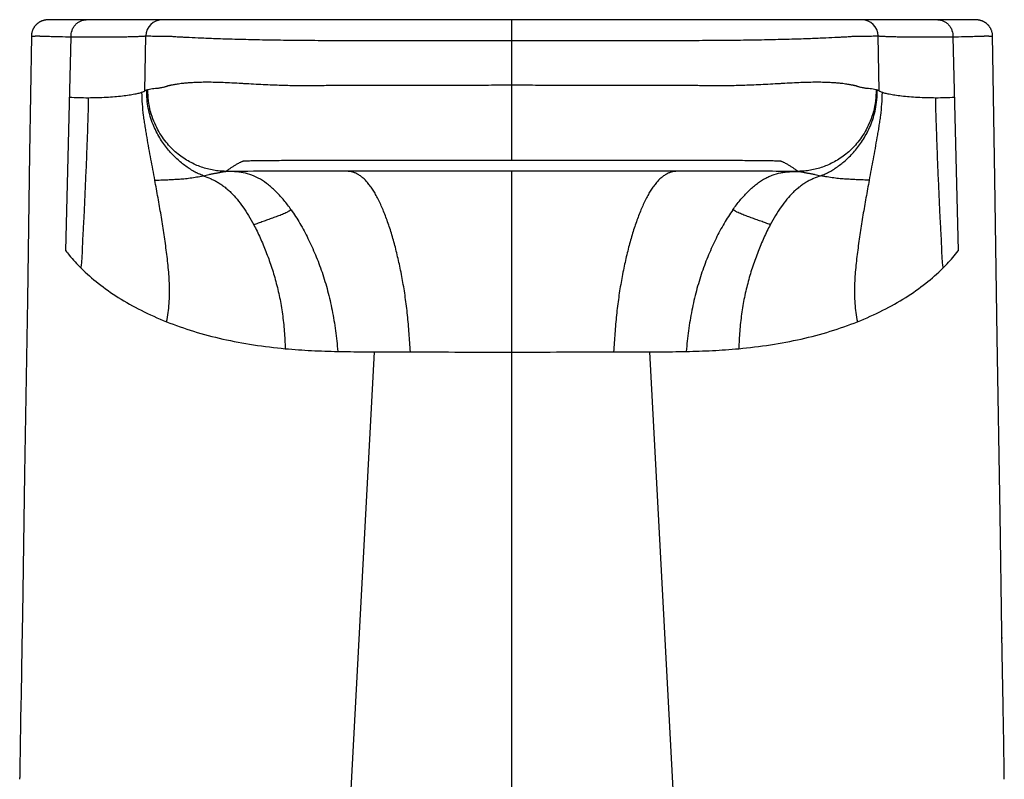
# Model space of a CAD drawing. Header units: millimetres. Extents: x 57 to 304, y -64 to 283.
# Tile 7 of 9: x 61 to 104, y 250 to 283. Entities that reach past the tile are written whole.
import ezdxf

# ---------------------------------------------------------------- set-up
doc = ezdxf.new("R2010")
doc.units = ezdxf.units.MM
doc.header["$LTSCALE"] = 23.1
doc.layers.get('0').update_dxf_attribs({"linetype": 'CONTINUOUS'})

msp = doc.modelspace()

# ---------------------------------------------------------------- linework, layer by layer
at = {"color": 7, "linetype": 'CONTINUOUS'}
for p, q in [((62.394, 282.648), (62.388, 282.648)), ((62.399, 282.648), (62.394, 282.648)), ((62.407, 282.648), (62.399, 282.648)), ((62.417, 282.649), (62.407, 282.648)), ((62.408, 282.648), (62.407, 282.648)), ((62.422, 282.649), (62.417, 282.649)), ((62.956, 282.65), (62.422, 282.649)), ((67.361, 282.651), (62.838, 282.65)), ((69.969, 282.656), (67.358, 282.651)), ((81.111, 282.657), (68.431, 282.656)), ((96.417, 282.656), (74.616, 282.656)), ((96.583, 282.656), (96.417, 282.656)), ((97.4, 282.652), (96.583, 282.656)), ((97.441, 282.652), (97.4, 282.652)), ((97.484, 282.652), (97.441, 282.652)), ((97.53, 282.651), (97.484, 282.652)), ((97.591, 282.651), (97.53, 282.651)), ((102.066, 282.65), (97.566, 282.651)), ((100.812, 282.65), (100.812, 282.65)), ((102.185, 282.65), (102.066, 282.65)), ((102.465, 282.649), (102.185, 282.65)), ((102.485, 282.648), (102.474, 282.649)), ((102.488, 282.648), (102.482, 282.648)), ((102.492, 282.648), (102.488, 282.648)), ((102.496, 282.648), (102.492, 282.648)), ((102.5, 282.648), (102.496, 282.648)), ((61.719, 281.951), (61.643, 276.881)), ((103.185, 281.158), (103.173, 281.951)), ((103.266, 275.792), (103.185, 281.158)), ((61.643, 276.881), (61.546, 270.571)), ((103.372, 268.955), (103.266, 275.792)), ((61.546, 270.571), (61.427, 263.058)), ((103.494, 261.302), (103.372, 268.955)), ((61.427, 263.058), (61.329, 256.978)), ((103.576, 256.208), (103.494, 261.302)), ((61.329, 256.978), (61.307, 255.609)), ((103.591, 255.313), (103.576, 256.208)), ((103.58, 255.952), (103.578, 256.06)), ((61.307, 255.609), (61.271, 253.51)), ((103.63, 253.073), (103.591, 255.313)), ((61.271, 253.51), (61.263, 253.073))]:
    msp.add_line(p, q, dxfattribs=at)
at = {"color": 9, "linetype": 'CONTINUOUS'}
for p, q in [((82.446, 276.601), (82.446, 282.657)), ((63.199, 272.687), (63.432, 281.919)), ((66.613, 279.582), (66.659, 281.956)), ((98.28, 279.582), (98.234, 281.956)), ((101.461, 281.919), (101.694, 272.687)), ((82.446, 246.213), (82.446, 276.125)), ((75.341, 246.218), (76.519, 268.326)), ((88.374, 268.324), (89.551, 246.218))]:
    msp.add_line(p, q, dxfattribs=at)
at = {"color": 7, "linetype": 'CONTINUOUS'}
for points in [[(62.388, 282.648), (62.385, 282.647), (62.381, 282.647), (62.377, 282.647), (62.372, 282.646), (62.367, 282.646), (62.361, 282.645), (62.355, 282.645), (62.348, 282.644), (62.341, 282.643), (62.334, 282.642), (62.326, 282.641), (62.317, 282.64), (62.308, 282.638), (62.299, 282.637), (62.289, 282.635), (62.279, 282.633), (62.268, 282.63), (62.257, 282.628), (62.245, 282.625), (62.233, 282.621), (62.221, 282.618), (62.209, 282.614), (62.197, 282.61), (62.184, 282.606), (62.172, 282.601), (62.159, 282.596), (62.147, 282.59), (62.134, 282.585), (62.121, 282.579), (62.109, 282.573), (62.096, 282.566), (62.083, 282.559), (62.071, 282.552), (62.058, 282.544), (62.045, 282.536), (62.033, 282.528), (62.02, 282.519), (62.008, 282.511), (61.995, 282.501), (61.983, 282.492), (61.971, 282.481), (61.959, 282.471), (61.947, 282.46), (61.935, 282.449), (61.923, 282.437), (61.911, 282.425), (61.899, 282.412), (61.888, 282.399), (61.877, 282.385), (61.866, 282.371), (61.855, 282.357), (61.844, 282.342), (61.834, 282.326), (61.824, 282.311), (61.814, 282.294), (61.805, 282.277), (61.796, 282.26), (61.787, 282.242), (61.778, 282.223), (61.771, 282.205), (61.763, 282.185), (61.756, 282.165), (61.749, 282.145), (61.743, 282.123), (61.738, 282.102), (61.733, 282.08), (61.729, 282.057), (61.726, 282.034), (61.723, 282.01), (61.721, 281.986), (61.72, 281.962), (61.719, 281.951)], [(102.475, 282.649), (102.472, 282.649), (102.465, 282.649)], [(103.173, 281.951), (103.173, 281.963), (103.172, 281.988), (103.17, 282.014), (103.167, 282.038), (103.163, 282.062), (103.158, 282.086), (103.153, 282.109), (103.147, 282.131), (103.141, 282.153), (103.134, 282.174), (103.126, 282.195), (103.118, 282.215), (103.11, 282.234), (103.101, 282.253), (103.091, 282.271), (103.081, 282.289), (103.071, 282.306), (103.061, 282.323), (103.05, 282.339), (103.039, 282.355), (103.028, 282.37), (103.016, 282.385), (103.005, 282.399), (102.993, 282.413), (102.981, 282.426), (102.968, 282.439), (102.956, 282.451), (102.943, 282.463), (102.931, 282.474), (102.918, 282.485), (102.905, 282.495), (102.892, 282.505), (102.879, 282.515), (102.866, 282.524), (102.853, 282.533), (102.84, 282.541), (102.827, 282.549), (102.814, 282.557), (102.801, 282.564), (102.787, 282.571), (102.774, 282.578), (102.761, 282.584), (102.748, 282.59), (102.735, 282.595), (102.722, 282.601), (102.709, 282.605), (102.696, 282.61), (102.683, 282.614), (102.67, 282.618), (102.657, 282.622), (102.645, 282.625), (102.633, 282.628), (102.621, 282.631), (102.609, 282.634), (102.598, 282.636), (102.588, 282.638), (102.578, 282.64), (102.569, 282.641), (102.56, 282.642), (102.552, 282.643), (102.545, 282.644), (102.538, 282.645), (102.532, 282.645), (102.527, 282.646), (102.522, 282.646), (102.517, 282.647), (102.513, 282.647), (102.509, 282.647), (102.506, 282.647), (102.5, 282.648)]]:
    msp.add_lwpolyline(points, dxfattribs=at)
at = {"color": 9, "linetype": 'CONTINUOUS'}
for centre, radius, start, end in [((67.367, 281.943), 0.708, 90.3649, 178.9711), ((97.526, 281.943), 0.708, 1.0288, 89.6337), ((66.939, 278.91), 0.748, 104.8301, 108.8707), ((97.949, 278.892), 0.767, 71.1791, 75.1201), ((82.139, 1633.579), 1365.263, 269.829029, 270.0129), ((82.754, 1633.577), 1365.26, 269.9871, 270.170973)]:
    msp.add_arc(centre, radius, start, end, dxfattribs=at)
at = {"color": 7, "linetype": 'CONTINUOUS'}
for centre, radius, start, end in [((797.466, 240.081), 736.318, 178.988974, 179.230954), ((-632.571, 240.081), 736.315, 0.769046, 1.011026)]:
    msp.add_arc(centre, radius, start, end, dxfattribs=at)
at = {"color": 9, "linetype": 'CONTINUOUS'}
for points, knots in [([(63.432, 281.919), (63.429, 282.009), (63.449, 282.149), (63.526, 282.319), (63.61, 282.437), (63.715, 282.533), (63.833, 282.602), (63.957, 282.642), (64.04, 282.65), (64.08, 282.65)], [0, 0, 0, 0, 0.248295, 0.380614, 0.51362, 0.644197, 0.769958, 0.888722, 1, 1, 1, 1]), ([(100.812, 282.65), (100.853, 282.65), (100.936, 282.642), (101.06, 282.602), (101.178, 282.533), (101.283, 282.437), (101.367, 282.319), (101.444, 282.149), (101.464, 282.009), (101.461, 281.919)], [0, 0, 0, 0, 0.111278, 0.230042, 0.355803, 0.48638, 0.619386, 0.751705, 1, 1, 1, 1]), ([(61.719, 281.951), (61.719, 281.951), (61.72, 281.95), (61.721, 281.95), (61.723, 281.95), (61.727, 281.949), (61.732, 281.949), (61.737, 281.949), (61.745, 281.949), (61.754, 281.95), (61.767, 281.95), (61.779, 281.95), (61.792, 281.951), (61.811, 281.951), (61.835, 281.952), (61.864, 281.952), (61.896, 281.953), (61.929, 281.954), (61.958, 281.954), (61.982, 281.955), (62.001, 281.955), (62.023, 281.955), (62.051, 281.954), (62.09, 281.952), (62.145, 281.95), (62.218, 281.947), (62.363, 281.943), (62.607, 281.936), (62.982, 281.927), (63.269, 281.922), (63.432, 281.919)], [0, 0, 0, 0, 0.000212, 0.000625, 0.002081, 0.004286, 0.007085, 0.010258, 0.013591, 0.020494, 0.027642, 0.035032, 0.042664, 0.050539, 0.067019, 0.084472, 0.102902, 0.122309, 0.142695, 0.153248, 0.164043, 0.175886, 0.191374, 0.213512, 0.244749, 0.287238, 0.342685, 0.497374, 0.715551, 1, 1, 1, 1]), ([(63.432, 281.919), (63.525, 281.917), (63.718, 281.914), (64.119, 281.911), (64.529, 281.91), (64.939, 281.912), (65.234, 281.914), (65.512, 281.918), (65.768, 281.922), (65.995, 281.927), (66.19, 281.933), (66.349, 281.938), (66.471, 281.943), (66.558, 281.948), (66.612, 281.952), (66.64, 281.954), (66.653, 281.955), (66.657, 281.956), (66.659, 281.956)], [0, 0, 0, 0, 0.086882, 0.179605, 0.372473, 0.467985, 0.560106, 0.646922, 0.726619, 0.797555, 0.858284, 0.907789, 0.945568, 0.971904, 0.98807, 0.99627, 0.998436, 1, 1, 1, 1]), ([(66.659, 281.956), (66.703, 281.955), (66.797, 281.954), (66.945, 281.952), (67.076, 281.95), (67.188, 281.949), (67.276, 281.948), (67.352, 281.948), (67.414, 281.948), (67.462, 281.947), (67.51, 281.947), (67.551, 281.948), (67.584, 281.948), (67.605, 281.948), (67.627, 281.948), (67.655, 281.946), (67.704, 281.943), (67.779, 281.938), (67.885, 281.931), (68.023, 281.922), (68.193, 281.912), (68.492, 281.896), (68.956, 281.874), (69.621, 281.848), (70.422, 281.822), (71.339, 281.799), (72.163, 281.784), (72.859, 281.775), (73.401, 281.769), (73.952, 281.765), (74.509, 281.765), (75.07, 281.764), (75.821, 281.764), (76.763, 281.764), (78.275, 281.764), (80.169, 281.764), (81.687, 281.764), (82.446, 281.764)], [0, 0, 0, 0, 0.008465, 0.017815, 0.028014, 0.03342, 0.039025, 0.044824, 0.047795, 0.050813, 0.053877, 0.056987, 0.05856, 0.060146, 0.061091, 0.062626, 0.065527, 0.070338, 0.077044, 0.085722, 0.096507, 0.109508, 0.142452, 0.184787, 0.235994, 0.294692, 0.358994, 0.392645, 0.427013, 0.46194, 0.49727, 0.53282, 0.568483, 0.640003, 0.711739, 0.855692, 1, 1, 1, 1]), ([(82.446, 281.764), (83.206, 281.764), (84.723, 281.764), (86.618, 281.764), (88.13, 281.764), (89.072, 281.764), (89.823, 281.764), (90.384, 281.765), (90.941, 281.766), (91.492, 281.769), (92.033, 281.775), (92.73, 281.784), (93.554, 281.799), (94.471, 281.822), (95.272, 281.848), (95.937, 281.874), (96.401, 281.896), (96.699, 281.912), (96.87, 281.922), (97.007, 281.931), (97.114, 281.938), (97.189, 281.943), (97.238, 281.946), (97.266, 281.948), (97.287, 281.948), (97.309, 281.948), (97.342, 281.948), (97.383, 281.947), (97.431, 281.947), (97.479, 281.948), (97.541, 281.948), (97.617, 281.948), (97.705, 281.949), (97.817, 281.95), (97.948, 281.952), (98.096, 281.954), (98.189, 281.955), (98.234, 281.956)], [0, 0, 0, 0, 0.144307, 0.28826, 0.359996, 0.431516, 0.467179, 0.502731, 0.538062, 0.572993, 0.607364, 0.641017, 0.705319, 0.764016, 0.815221, 0.857555, 0.890497, 0.903497, 0.914281, 0.922959, 0.929663, 0.934473, 0.937376, 0.938907, 0.939855, 0.941441, 0.943013, 0.946123, 0.949187, 0.952205, 0.955176, 0.960975, 0.96658, 0.971986, 0.982185, 0.991535, 1, 1, 1, 1]), ([(98.234, 281.956), (98.238, 281.956), (98.251, 281.954), (98.281, 281.952), (98.335, 281.948), (98.421, 281.943), (98.544, 281.938), (98.703, 281.933), (98.898, 281.927), (99.125, 281.922), (99.38, 281.918), (99.762, 281.913), (100.264, 281.91), (100.774, 281.911), (101.174, 281.914), (101.368, 281.917), (101.461, 281.919)], [0, 0, 0, 0, 0.003728, 0.01193, 0.028095, 0.054435, 0.092213, 0.141719, 0.202449, 0.273384, 0.353081, 0.439897, 0.627528, 0.820396, 0.913118, 1, 1, 1, 1]), ([(101.461, 281.919), (101.623, 281.922), (101.91, 281.927), (102.286, 281.936), (102.53, 281.943), (102.674, 281.947), (102.748, 281.95), (102.803, 281.952), (102.842, 281.954), (102.87, 281.955), (102.892, 281.955), (102.911, 281.955), (102.935, 281.954), (102.964, 281.954), (102.997, 281.953), (103.028, 281.952), (103.058, 281.952), (103.082, 281.951), (103.1, 281.951), (103.113, 281.95), (103.126, 281.95), (103.138, 281.95), (103.148, 281.949), (103.156, 281.949), (103.161, 281.949), (103.166, 281.949), (103.17, 281.95), (103.172, 281.95), (103.173, 281.95), (103.173, 281.951), (103.173, 281.951)], [0, 0, 0, 0, 0.284449, 0.502626, 0.657315, 0.712763, 0.755251, 0.786488, 0.808626, 0.824114, 0.835957, 0.846752, 0.857305, 0.877691, 0.897099, 0.915528, 0.932981, 0.949461, 0.957336, 0.964968, 0.972358, 0.979506, 0.986409, 0.989742, 0.992915, 0.995714, 0.997919, 0.999375, 0.999788, 1, 1, 1, 1]), ([(82.446, 279.824), (82.111, 279.824), (81.44, 279.824), (80.435, 279.823), (79.431, 279.823), (78.596, 279.822), (77.929, 279.822), (77.43, 279.822), (76.931, 279.821), (76.433, 279.821), (76.018, 279.82), (75.686, 279.82), (75.349, 279.82), (75.002, 279.819), (74.64, 279.814), (74.347, 279.809), (74.04, 279.801), (73.721, 279.799), (73.39, 279.8), (73.046, 279.805), (72.686, 279.814), (72.309, 279.826), (71.917, 279.841), (71.51, 279.86), (71.164, 279.879), (70.885, 279.894), (70.609, 279.91), (70.279, 279.927), (69.96, 279.941), (69.721, 279.949), (69.556, 279.953), (69.402, 279.955), (69.216, 279.955), (69.006, 279.952), (68.778, 279.945), (68.578, 279.934), (68.405, 279.92), (68.253, 279.906), (68.123, 279.89), (68.011, 279.874), (67.915, 279.86), (67.835, 279.845), (67.776, 279.834), (67.736, 279.826), (67.71, 279.821), (67.688, 279.816), (67.67, 279.81), (67.657, 279.806), (67.646, 279.803), (67.638, 279.8), (67.631, 279.799), (67.626, 279.799), (67.62, 279.799), (67.612, 279.797), (67.603, 279.793), (67.593, 279.789), (67.583, 279.786), (67.573, 279.782), (67.56, 279.777), (67.543, 279.771), (67.517, 279.763), (67.484, 279.753), (67.432, 279.738), (67.368, 279.723), (67.292, 279.709), (67.218, 279.698), (67.122, 279.686), (67.006, 279.675), (66.873, 279.66), (66.788, 279.644), (66.747, 279.633)], [0, 0, 0, 0, 0.063988, 0.127897, 0.191695, 0.255364, 0.287149, 0.318891, 0.350607, 0.382267, 0.41391, 0.429708, 0.445474, 0.478221, 0.495824, 0.514483, 0.534109, 0.554391, 0.575372, 0.597216, 0.620061, 0.644023, 0.669054, 0.695013, 0.721633, 0.735067, 0.748437, 0.77424, 0.798141, 0.809296, 0.819818, 0.82962, 0.838714, 0.855174, 0.869675, 0.882307, 0.893297, 0.902904, 0.911234, 0.918385, 0.924501, 0.929651, 0.933975, 0.935843, 0.937512, 0.93897, 0.940156, 0.941058, 0.941745, 0.942277, 0.94268, 0.943009, 0.943293, 0.943764, 0.944503, 0.945189, 0.945868, 0.946545, 0.947219, 0.948559, 0.949887, 0.952508, 0.955087, 0.960132, 0.96504, 0.969822, 0.974484, 0.983454, 0.99195, 1, 1, 1, 1]), ([(98.146, 279.633), (98.105, 279.644), (98.019, 279.66), (97.886, 279.675), (97.771, 279.686), (97.675, 279.698), (97.601, 279.709), (97.525, 279.723), (97.461, 279.738), (97.409, 279.753), (97.376, 279.763), (97.35, 279.771), (97.333, 279.777), (97.32, 279.782), (97.31, 279.786), (97.3, 279.789), (97.29, 279.793), (97.28, 279.797), (97.273, 279.799), (97.267, 279.799), (97.262, 279.799), (97.255, 279.8), (97.247, 279.803), (97.236, 279.806), (97.222, 279.81), (97.204, 279.816), (97.182, 279.821), (97.157, 279.826), (97.116, 279.834), (97.058, 279.845), (96.977, 279.86), (96.882, 279.874), (96.77, 279.89), (96.639, 279.906), (96.488, 279.92), (96.314, 279.934), (96.115, 279.945), (95.886, 279.952), (95.676, 279.955), (95.491, 279.955), (95.337, 279.953), (95.172, 279.949), (94.933, 279.941), (94.614, 279.927), (94.283, 279.91), (94.008, 279.894), (93.728, 279.879), (93.383, 279.86), (92.976, 279.841), (92.583, 279.826), (92.207, 279.814), (91.847, 279.805), (91.503, 279.8), (91.172, 279.799), (90.852, 279.801), (90.545, 279.809), (90.252, 279.814), (89.89, 279.819), (89.544, 279.82), (89.206, 279.82), (88.875, 279.82), (88.46, 279.821), (87.962, 279.821), (87.463, 279.822), (86.964, 279.822), (86.297, 279.822), (85.461, 279.823), (84.458, 279.823), (83.453, 279.824), (82.782, 279.824), (82.446, 279.824)], [0, 0, 0, 0, 0.00805, 0.016546, 0.025516, 0.030178, 0.03496, 0.039868, 0.044913, 0.047492, 0.050113, 0.051441, 0.052781, 0.053455, 0.054131, 0.05481, 0.055496, 0.056236, 0.056707, 0.056991, 0.05732, 0.057723, 0.058255, 0.058943, 0.059844, 0.06103, 0.062489, 0.064157, 0.066025, 0.070349, 0.0755, 0.081616, 0.088767, 0.097098, 0.106705, 0.117695, 0.130328, 0.144829, 0.161289, 0.170384, 0.180186, 0.190709, 0.201863, 0.225765, 0.251568, 0.264939, 0.278373, 0.304992, 0.330951, 0.355981, 0.379943, 0.402788, 0.424632, 0.445612, 0.465894, 0.485519, 0.504178, 0.521781, 0.554528, 0.570293, 0.586092, 0.617735, 0.649394, 0.68111, 0.712852, 0.744637, 0.808306, 0.872104, 0.936012, 1, 1, 1, 1]), ([(66.488, 279.517), (66.469, 279.511), (66.426, 279.497), (66.322, 279.467), (66.156, 279.431), (65.918, 279.39), (65.63, 279.353), (65.302, 279.321), (64.942, 279.297), (64.563, 279.281), (64.305, 279.277), (64.175, 279.277)], [0, 0, 0, 0, 0.026037, 0.057997, 0.139442, 0.243822, 0.36933, 0.512128, 0.668129, 0.832515, 1, 1, 1, 1]), ([(66.613, 279.582), (66.611, 279.581), (66.608, 279.578), (66.598, 279.57), (66.578, 279.557), (66.54, 279.538), (66.508, 279.525), (66.488, 279.517)], [0, 0, 0, 0, 0.040757, 0.093679, 0.261629, 0.553187, 1, 1, 1, 1]), ([(67.043, 275.73), (67.015, 275.882), (66.959, 276.187), (66.874, 276.645), (66.788, 277.106), (66.719, 277.493), (66.666, 277.805), (66.628, 278.042), (66.591, 278.281), (66.546, 278.605), (66.502, 279.017), (66.488, 279.35), (66.488, 279.517)], [0, 0, 0, 0, 0.121095, 0.242633, 0.364815, 0.488065, 0.550201, 0.612733, 0.675743, 0.739372, 0.868699, 1, 1, 1, 1]), ([(66.697, 279.618), (66.69, 279.615), (66.675, 279.61), (66.658, 279.603), (66.644, 279.597), (66.634, 279.592), (66.623, 279.588), (66.617, 279.584), (66.613, 279.582)], [0, 0, 0, 0, 0.249973, 0.498767, 0.625111, 0.749515, 0.868908, 1, 1, 1, 1]), ([(69.133, 275.926), (69.099, 275.939), (69.031, 275.965), (68.946, 276), (68.878, 276.03), (68.811, 276.064), (68.727, 276.109), (68.628, 276.168), (68.495, 276.253), (68.331, 276.368), (68.137, 276.52), (67.947, 276.689), (67.762, 276.877), (67.583, 277.084), (67.411, 277.313), (67.248, 277.564), (67.096, 277.84), (66.908, 278.257), (66.732, 278.849), (66.689, 279.356), (66.697, 279.617)], [0, 0, 0, 0, 0.023324, 0.046827, 0.058693, 0.070665, 0.094922, 0.119554, 0.144498, 0.195357, 0.247702, 0.301833, 0.357941, 0.416235, 0.476984, 0.540546, 0.607429, 0.678289, 0.832718, 1, 1, 1, 1]), ([(70.102, 276.112), (70.014, 276.113), (69.838, 276.122), (69.485, 276.17), (69.135, 276.261), (68.793, 276.396), (68.447, 276.568), (68.021, 276.853), (67.637, 277.227), (67.357, 277.592), (67.159, 277.916), (66.986, 278.286), (66.799, 278.854), (66.743, 279.318), (66.747, 279.633)], [0, 0, 0, 0, 0.048972, 0.09812, 0.197902, 0.249288, 0.30208, 0.412642, 0.532859, 0.598194, 0.668183, 0.743784, 0.824982, 1, 1, 1, 1]), ([(98.146, 279.633), (98.15, 279.318), (98.094, 278.854), (97.907, 278.286), (97.734, 277.916), (97.535, 277.592), (97.256, 277.227), (96.872, 276.853), (96.446, 276.568), (96.099, 276.396), (95.758, 276.261), (95.408, 276.17), (95.055, 276.122), (94.879, 276.113), (94.791, 276.112)], [0, 0, 0, 0, 0.175018, 0.256216, 0.331817, 0.401806, 0.467141, 0.587358, 0.69792, 0.750712, 0.802098, 0.90188, 0.951028, 1, 1, 1, 1]), ([(95.759, 275.926), (95.792, 275.938), (95.857, 275.963), (95.954, 276.002), (96.051, 276.047), (96.146, 276.098), (96.242, 276.154), (96.37, 276.234), (96.529, 276.344), (96.719, 276.489), (96.906, 276.652), (97.09, 276.833), (97.269, 277.035), (97.443, 277.258), (97.61, 277.506), (97.767, 277.781), (97.965, 278.203), (98.156, 278.814), (98.204, 279.342), (98.196, 279.618)], [0, 0, 0, 0, 0.022066, 0.044364, 0.067032, 0.090151, 0.113709, 0.137664, 0.186715, 0.23742, 0.29015, 0.345058, 0.40241, 0.462552, 0.525907, 0.593053, 0.664749, 0.82379, 1, 1, 1, 1]), ([(98.405, 279.517), (98.405, 279.35), (98.39, 279.017), (98.346, 278.605), (98.302, 278.281), (98.265, 278.042), (98.227, 277.805), (98.173, 277.493), (98.104, 277.106), (98.019, 276.645), (97.934, 276.187), (97.878, 275.882), (97.85, 275.73)], [0, 0, 0, 0, 0.131301, 0.260628, 0.324257, 0.387267, 0.449799, 0.511935, 0.635185, 0.757367, 0.878905, 1, 1, 1, 1]), ([(98.279, 279.582), (98.276, 279.584), (98.269, 279.588), (98.259, 279.592), (98.249, 279.597), (98.235, 279.603), (98.217, 279.61), (98.203, 279.615), (98.196, 279.618)], [0, 0, 0, 0, 0.131092, 0.250485, 0.374889, 0.501233, 0.750027, 1, 1, 1, 1]), ([(98.405, 279.517), (98.385, 279.525), (98.353, 279.538), (98.318, 279.556), (98.299, 279.567), (98.291, 279.573), (98.285, 279.578), (98.281, 279.581), (98.28, 279.582)], [0, 0, 0, 0, 0.446836, 0.738302, 0.834896, 0.906241, 0.959323, 1, 1, 1, 1]), ([(100.718, 279.277), (100.587, 279.277), (100.329, 279.281), (99.95, 279.297), (99.591, 279.321), (99.263, 279.353), (98.975, 279.39), (98.736, 279.431), (98.571, 279.467), (98.467, 279.497), (98.424, 279.511), (98.405, 279.517)], [0, 0, 0, 0, 0.167485, 0.331871, 0.487872, 0.63067, 0.756178, 0.860558, 0.942003, 0.973963, 1, 1, 1, 1]), ([(64.175, 279.277), (64.036, 279.276), (63.766, 279.28), (63.496, 279.294), (63.366, 279.303)], [0, 0, 0, 0, 0.517385, 1, 1, 1, 1]), ([(63.864, 271.935), (63.875, 272.008), (63.893, 272.157), (63.909, 272.382), (63.92, 272.611), (63.926, 272.803), (63.931, 272.957), (63.937, 273.11), (63.947, 273.301), (63.959, 273.53), (63.973, 273.758), (63.986, 273.987), (64.002, 274.292), (64.019, 274.674), (64.038, 275.133), (64.058, 275.591), (64.079, 276.05), (64.098, 276.509), (64.116, 276.969), (64.134, 277.429), (64.147, 277.812), (64.157, 278.119), (64.168, 278.427), (64.179, 278.813), (64.179, 279.122), (64.175, 279.277)], [0, 0, 0, 0, 0.030229, 0.061059, 0.092309, 0.123752, 0.139471, 0.15515, 0.186394, 0.217533, 0.248623, 0.279718, 0.310866, 0.373307, 0.435819, 0.498303, 0.560787, 0.623311, 0.685877, 0.748473, 0.811121, 0.842479, 0.873869, 0.936785, 1, 1, 1, 1]), ([(100.717, 279.277), (100.714, 279.122), (100.714, 278.813), (100.725, 278.427), (100.735, 278.119), (100.746, 277.812), (100.759, 277.429), (100.776, 276.969), (100.795, 276.509), (100.814, 276.05), (100.834, 275.591), (100.855, 275.133), (100.874, 274.674), (100.891, 274.292), (100.907, 273.987), (100.92, 273.758), (100.933, 273.53), (100.946, 273.301), (100.955, 273.11), (100.962, 272.957), (100.967, 272.803), (100.973, 272.611), (100.983, 272.382), (101, 272.157), (101.017, 272.008), (101.029, 271.935)], [0, 0, 0, 0, 0.063215, 0.126131, 0.157521, 0.188879, 0.251527, 0.314123, 0.376689, 0.439213, 0.501697, 0.564181, 0.626693, 0.689134, 0.720282, 0.751377, 0.782467, 0.813606, 0.84485, 0.860529, 0.876248, 0.907691, 0.938941, 0.969771, 1, 1, 1, 1]), ([(101.527, 279.303), (101.397, 279.294), (101.127, 279.28), (100.857, 279.276), (100.718, 279.277)], [0, 0, 0, 0, 0.482615, 1, 1, 1, 1]), ([(70.102, 276.111), (70.138, 276.134), (70.208, 276.182), (70.311, 276.255), (70.399, 276.315), (70.472, 276.363), (70.531, 276.399), (70.594, 276.435), (70.661, 276.471), (70.722, 276.501), (70.773, 276.524), (70.807, 276.539), (70.831, 276.549), (70.846, 276.556), (70.857, 276.56), (70.871, 276.563), (70.892, 276.565), (70.928, 276.567), (70.98, 276.569), (71.05, 276.571), (71.134, 276.573), (71.234, 276.575), (71.394, 276.578), (71.629, 276.581), (71.947, 276.584), (72.31, 276.587), (72.711, 276.589), (73.142, 276.591), (73.597, 276.592), (74.068, 276.593), (74.712, 276.595), (75.525, 276.596), (76.507, 276.597), (77.492, 276.598), (78.479, 276.599), (79.469, 276.6), (80.792, 276.601), (81.784, 276.601), (82.446, 276.601)], [0, 0, 0, 0, 0.010303, 0.020322, 0.030511, 0.035811, 0.041326, 0.047119, 0.053254, 0.059796, 0.063241, 0.066815, 0.068651, 0.069587, 0.070705, 0.071504, 0.073033, 0.075809, 0.080106, 0.085692, 0.092484, 0.10046, 0.1096, 0.131202, 0.156892, 0.186187, 0.218496, 0.253291, 0.28998, 0.327901, 0.36654, 0.444885, 0.523621, 0.6026, 0.681806, 0.761193, 0.840718, 1, 1, 1, 1]), ([(82.446, 276.601), (83.109, 276.601), (84.101, 276.601), (85.424, 276.6), (86.414, 276.599), (87.401, 276.598), (88.386, 276.597), (89.367, 276.596), (90.181, 276.595), (90.825, 276.593), (91.296, 276.592), (91.75, 276.591), (92.182, 276.589), (92.583, 276.587), (92.945, 276.584), (93.264, 276.581), (93.498, 276.578), (93.659, 276.575), (93.759, 276.573), (93.843, 276.571), (93.912, 276.569), (93.965, 276.567), (94.001, 276.565), (94.022, 276.563), (94.036, 276.56), (94.047, 276.556), (94.062, 276.549), (94.086, 276.539), (94.12, 276.524), (94.171, 276.501), (94.231, 276.471), (94.299, 276.435), (94.362, 276.399), (94.421, 276.363), (94.494, 276.315), (94.581, 276.255), (94.685, 276.182), (94.755, 276.134), (94.791, 276.111)], [0, 0, 0, 0, 0.159283, 0.238808, 0.318196, 0.397402, 0.476382, 0.555118, 0.633464, 0.672103, 0.710024, 0.746713, 0.781508, 0.813817, 0.843112, 0.868801, 0.890402, 0.899542, 0.907518, 0.914309, 0.919895, 0.924192, 0.926967, 0.928496, 0.929295, 0.930413, 0.931348, 0.933185, 0.936758, 0.940203, 0.946745, 0.95288, 0.958673, 0.964189, 0.969489, 0.979678, 0.989697, 1, 1, 1, 1]), ([(69.133, 275.926), (69.174, 275.935), (69.258, 275.953), (69.388, 275.98), (69.502, 276.003), (69.596, 276.02), (69.667, 276.034), (69.737, 276.047), (69.805, 276.06), (69.871, 276.074), (69.924, 276.085), (69.965, 276.093), (69.993, 276.098), (70.02, 276.103), (70.044, 276.106), (70.063, 276.108), (70.076, 276.109), (70.084, 276.11), (70.091, 276.111), (70.096, 276.111), (70.099, 276.111), (70.1, 276.111), (70.101, 276.112), (70.102, 276.112), (70.102, 276.112)], [0, 0, 0, 0, 0.125689, 0.261659, 0.405521, 0.478626, 0.551645, 0.623994, 0.695027, 0.763857, 0.829174, 0.860031, 0.889409, 0.917053, 0.942327, 0.964416, 0.974001, 0.982398, 0.989401, 0.994804, 0.996841, 0.998401, 0.99946, 1, 1, 1, 1]), ([(75.198, 276.12), (74.771, 276.119), (73.072, 276.117), (71.373, 276.114), (70.102, 276.111)], [0, 0, 0, 0, 0.251774, 1, 1, 1, 1]), ([(72.919, 274.459), (72.821, 274.597), (72.622, 274.861), (72.299, 275.22), (71.962, 275.528), (71.608, 275.776), (71.238, 275.951), (70.861, 276.057), (70.481, 276.103), (70.228, 276.11), (70.102, 276.112)], [0, 0, 0, 0, 0.148026, 0.288899, 0.422269, 0.547593, 0.665575, 0.77879, 0.889698, 1, 1, 1, 1]), ([(82.446, 276.125), (81.841, 276.125), (79.424, 276.124), (77.008, 276.122), (75.198, 276.12)], [0, 0, 0, 0, 0.250789, 1, 1, 1, 1]), ([(78.065, 268.323), (78.048, 268.589), (78.021, 268.988), (77.978, 269.517), (77.94, 269.908), (77.897, 270.294), (77.831, 270.794), (77.734, 271.397), (77.596, 272.092), (77.442, 272.746), (77.273, 273.359), (77.091, 273.926), (76.896, 274.442), (76.719, 274.834), (76.569, 275.114), (76.456, 275.302), (76.34, 275.472), (76.221, 275.624), (76.099, 275.756), (75.975, 275.868), (75.847, 275.959), (75.719, 276.03), (75.61, 276.073), (75.522, 276.096), (75.457, 276.107), (75.392, 276.113), (75.306, 276.118), (75.241, 276.12), (75.198, 276.121)], [0, 0, 0, 0, 0.090993, 0.136152, 0.180869, 0.224989, 0.268395, 0.352739, 0.433266, 0.509625, 0.581826, 0.649693, 0.712545, 0.76973, 0.796099, 0.820967, 0.844342, 0.866235, 0.886632, 0.905566, 0.923218, 0.939817, 0.955534, 0.963124, 0.970579, 0.977959, 0.985314, 1, 1, 1, 1]), ([(89.694, 276.12), (89.093, 276.121), (86.677, 276.123), (84.261, 276.125), (82.446, 276.125)], [0, 0, 0, 0, 0.248896, 1, 1, 1, 1]), ([(89.694, 276.121), (89.651, 276.12), (89.587, 276.118), (89.5, 276.113), (89.436, 276.107), (89.371, 276.096), (89.283, 276.073), (89.174, 276.03), (89.045, 275.959), (88.918, 275.868), (88.793, 275.756), (88.671, 275.624), (88.552, 275.472), (88.436, 275.302), (88.324, 275.114), (88.174, 274.834), (87.996, 274.442), (87.802, 273.926), (87.62, 273.359), (87.451, 272.746), (87.296, 272.092), (87.159, 271.397), (87.062, 270.794), (86.996, 270.294), (86.952, 269.908), (86.915, 269.517), (86.872, 268.988), (86.845, 268.589), (86.828, 268.323)], [0, 0, 0, 0, 0.014686, 0.022041, 0.029421, 0.036876, 0.044466, 0.060183, 0.076782, 0.094434, 0.113368, 0.133765, 0.155658, 0.179033, 0.203901, 0.23027, 0.287455, 0.350307, 0.418174, 0.490375, 0.566734, 0.647261, 0.731605, 0.775011, 0.819131, 0.863848, 0.909007, 1, 1, 1, 1]), ([(94.791, 276.111), (94.369, 276.112), (92.671, 276.115), (90.972, 276.118), (89.694, 276.12)], [0, 0, 0, 0, 0.248065, 1, 1, 1, 1]), ([(91.974, 274.459), (92.071, 274.597), (92.223, 274.797), (92.439, 275.047), (92.602, 275.22), (92.769, 275.381), (92.941, 275.527), (93.116, 275.657), (93.294, 275.771), (93.476, 275.867), (93.72, 275.97), (93.971, 276.04), (94.224, 276.081), (94.476, 276.105), (94.665, 276.11), (94.791, 276.112)], [0, 0, 0, 0, 0.148001, 0.219348, 0.288906, 0.35658, 0.42225, 0.48584, 0.54746, 0.607305, 0.665601, 0.778786, 0.834421, 0.889732, 1, 1, 1, 1]), ([(94.791, 276.112), (94.791, 276.112), (94.791, 276.112), (94.792, 276.111), (94.794, 276.111), (94.797, 276.111), (94.802, 276.111), (94.808, 276.11), (94.817, 276.109), (94.83, 276.108), (94.848, 276.106), (94.873, 276.103), (94.9, 276.098), (94.928, 276.093), (94.968, 276.085), (95.022, 276.074), (95.088, 276.06), (95.156, 276.047), (95.226, 276.034), (95.297, 276.02), (95.391, 276.003), (95.504, 275.98), (95.635, 275.953), (95.719, 275.935), (95.76, 275.926)], [0, 0, 0, 0, 0.00054, 0.001599, 0.003159, 0.005196, 0.010599, 0.017602, 0.025999, 0.035584, 0.057673, 0.082947, 0.110592, 0.139969, 0.170826, 0.236143, 0.304973, 0.376006, 0.448355, 0.521374, 0.594479, 0.738341, 0.874311, 1, 1, 1, 1]), ([(67.043, 275.73), (67.127, 275.733), (67.252, 275.738), (67.418, 275.745), (67.581, 275.752), (67.788, 275.762), (68.04, 275.775), (68.301, 275.795), (68.571, 275.826), (68.85, 275.869), (69.038, 275.905), (69.133, 275.926)], [0, 0, 0, 0, 0.120178, 0.178639, 0.236747, 0.353479, 0.473094, 0.59726, 0.726737, 0.861097, 1, 1, 1, 1]), ([(67.548, 269.624), (67.603, 269.883), (67.673, 270.405), (67.683, 271.06), (67.657, 271.575), (67.625, 271.957), (67.583, 272.337), (67.537, 272.715), (67.486, 273.093), (67.431, 273.47), (67.373, 273.847), (67.291, 274.349), (67.181, 274.976), (67.089, 275.478), (67.043, 275.73)], [0, 0, 0, 0, 0.129197, 0.255683, 0.318179, 0.380341, 0.442316, 0.504197, 0.566034, 0.627863, 0.6897, 0.751558, 0.875487, 1, 1, 1, 1]), ([(69.133, 275.926), (69.237, 275.887), (69.392, 275.827), (69.594, 275.732), (69.745, 275.65), (69.894, 275.557), (70.04, 275.452), (70.183, 275.334), (70.372, 275.157), (70.599, 274.908), (70.851, 274.572), (71.089, 274.203), (71.236, 273.942), (71.307, 273.807)], [0, 0, 0, 0, 0.106178, 0.160139, 0.215103, 0.271324, 0.329012, 0.388402, 0.449621, 0.577465, 0.712259, 0.853389, 1, 1, 1, 1]), ([(95.76, 275.926), (95.656, 275.888), (95.501, 275.827), (95.298, 275.732), (95.147, 275.65), (94.999, 275.557), (94.852, 275.452), (94.709, 275.334), (94.521, 275.157), (94.294, 274.908), (94.041, 274.572), (93.804, 274.203), (93.657, 273.942), (93.586, 273.807)], [0, 0, 0, 0, 0.106178, 0.160138, 0.215102, 0.271322, 0.32901, 0.3884, 0.449618, 0.577462, 0.712256, 0.853388, 1, 1, 1, 1]), ([(97.85, 275.73), (97.766, 275.733), (97.6, 275.74), (97.352, 275.75), (97.105, 275.761), (96.853, 275.775), (96.592, 275.795), (96.322, 275.826), (96.091, 275.861), (95.903, 275.896), (95.807, 275.916), (95.759, 275.926)], [0, 0, 0, 0, 0.120172, 0.23674, 0.353538, 0.47322, 0.597348, 0.726716, 0.861046, 0.929962, 1, 1, 1, 1]), ([(97.85, 275.73), (97.804, 275.478), (97.712, 274.976), (97.602, 274.349), (97.52, 273.847), (97.462, 273.47), (97.407, 273.093), (97.356, 272.715), (97.31, 272.337), (97.268, 271.957), (97.236, 271.575), (97.21, 271.06), (97.219, 270.405), (97.29, 269.883), (97.345, 269.624)], [0, 0, 0, 0, 0.124513, 0.248442, 0.3103, 0.372137, 0.433966, 0.495803, 0.557684, 0.619659, 0.681821, 0.744317, 0.870803, 1, 1, 1, 1]), ([(71.307, 273.807), (71.375, 273.833), (71.51, 273.885), (71.715, 273.961), (71.923, 274.037), (72.098, 274.099), (72.237, 274.15), (72.341, 274.189), (72.444, 274.228), (72.546, 274.269), (72.646, 274.312), (72.728, 274.348), (72.791, 274.38), (72.85, 274.412), (72.892, 274.44), (72.919, 274.459)], [0, 0, 0, 0, 0.124339, 0.250195, 0.377419, 0.50523, 0.569189, 0.632934, 0.696428, 0.759386, 0.821702, 0.883376, 0.913562, 0.943074, 1, 1, 1, 1]), ([(72.919, 274.459), (73.054, 274.267), (73.312, 273.86), (73.66, 273.208), (73.979, 272.504), (74.264, 271.752), (74.466, 271.092), (74.602, 270.541), (74.693, 270.115), (74.77, 269.679), (74.833, 269.237), (74.888, 268.79), (74.92, 268.491), (74.936, 268.341)], [0, 0, 0, 0, 0.108104, 0.221704, 0.34029, 0.46366, 0.591949, 0.657868, 0.724855, 0.792793, 0.861466, 0.930607, 1, 1, 1, 1]), ([(91.974, 274.459), (91.839, 274.267), (91.648, 273.966), (91.413, 273.545), (91.182, 273.097), (90.914, 272.504), (90.678, 271.884), (90.51, 271.364), (90.394, 270.958), (90.29, 270.541), (90.2, 270.115), (90.123, 269.679), (90.038, 269.088), (89.989, 268.641), (89.957, 268.341)], [0, 0, 0, 0, 0.108094, 0.164272, 0.221727, 0.340291, 0.463677, 0.527203, 0.591958, 0.657887, 0.724877, 0.792799, 0.861472, 1, 1, 1, 1]), ([(93.586, 273.807), (93.518, 273.833), (93.383, 273.885), (93.177, 273.961), (92.969, 274.037), (92.795, 274.099), (92.656, 274.15), (92.552, 274.189), (92.449, 274.228), (92.347, 274.269), (92.247, 274.312), (92.165, 274.348), (92.102, 274.38), (92.043, 274.412), (92.001, 274.44), (91.974, 274.459)], [0, 0, 0, 0, 0.124339, 0.250194, 0.377417, 0.505228, 0.569186, 0.632931, 0.696425, 0.759383, 0.821699, 0.883373, 0.91356, 0.943073, 1, 1, 1, 1]), ([(71.307, 273.807), (71.405, 273.623), (71.591, 273.241), (71.842, 272.645), (72.069, 272.018), (72.268, 271.359), (72.404, 270.789), (72.493, 270.318), (72.567, 269.831), (72.629, 269.211), (72.658, 268.712), (72.67, 268.461)], [0, 0, 0, 0, 0.112355, 0.228658, 0.348514, 0.47202, 0.599284, 0.664381, 0.730419, 0.864597, 1, 1, 1, 1]), ([(93.586, 273.807), (93.488, 273.623), (93.302, 273.241), (93.051, 272.645), (92.824, 272.018), (92.659, 271.473), (92.545, 271.022), (92.467, 270.674), (92.4, 270.318), (92.345, 269.955), (92.301, 269.586), (92.256, 269.088), (92.235, 268.712), (92.223, 268.461)], [0, 0, 0, 0, 0.11236, 0.228625, 0.348518, 0.47201, 0.535167, 0.59928, 0.664382, 0.730426, 0.797243, 0.8646, 1, 1, 1, 1]), ([(63.199, 272.687), (63.249, 272.622), (63.457, 272.36), (63.684, 272.113), (63.864, 271.935)], [0, 0, 0, 0, 0.24342, 1, 1, 1, 1]), ([(101.029, 271.935), (101.09, 271.995), (101.324, 272.235), (101.542, 272.489), (101.694, 272.687)], [0, 0, 0, 0, 0.256894, 1, 1, 1, 1]), ([(63.864, 271.935), (64.098, 271.704), (64.611, 271.254), (65.478, 270.646), (66.464, 270.091), (67.175, 269.772), (67.548, 269.624)], [0, 0, 0, 0, 0.225273, 0.466649, 0.72489, 1, 1, 1, 1]), ([(97.345, 269.624), (97.718, 269.772), (98.429, 270.091), (99.415, 270.646), (100.282, 271.254), (100.795, 271.704), (101.029, 271.935)], [0, 0, 0, 0, 0.275111, 0.533352, 0.774727, 1, 1, 1, 1]), ([(67.548, 269.624), (67.931, 269.471), (68.731, 269.191), (69.985, 268.859), (71.307, 268.612), (72.211, 268.503), (72.67, 268.461)], [0, 0, 0, 0, 0.235213, 0.481842, 0.737711, 1, 1, 1, 1]), ([(92.223, 268.461), (92.682, 268.503), (93.586, 268.612), (94.907, 268.859), (96.161, 269.191), (96.961, 269.471), (97.345, 269.624)], [0, 0, 0, 0, 0.262289, 0.518158, 0.764787, 1, 1, 1, 1]), ([(72.67, 268.461), (73.046, 268.427), (73.801, 268.374), (74.557, 268.349), (74.936, 268.341)], [0, 0, 0, 0, 0.498746, 1, 1, 1, 1]), ([(89.957, 268.341), (90.336, 268.349), (91.092, 268.374), (91.847, 268.427), (92.223, 268.461)], [0, 0, 0, 0, 0.501254, 1, 1, 1, 1]), ([(74.936, 268.341), (75.068, 268.339), (75.595, 268.33), (76.123, 268.326), (76.519, 268.325)], [0, 0, 0, 0, 0.249935, 1, 1, 1, 1]), ([(76.519, 268.325), (76.777, 268.325), (77.292, 268.324), (77.807, 268.323), (78.065, 268.323)], [0, 0, 0, 0, 0.5, 1, 1, 1, 1]), ([(86.828, 268.323), (87.085, 268.323), (87.601, 268.324), (88.116, 268.324), (88.374, 268.325)], [0, 0, 0, 0, 0.5, 1, 1, 1, 1]), ([(88.374, 268.325), (88.506, 268.326), (89.034, 268.328), (89.561, 268.333), (89.957, 268.341)], [0, 0, 0, 0, 0.25004, 1, 1, 1, 1])]:
    msp.add_open_spline(points, degree=3, knots=knots, dxfattribs=at)
at = {"color": 7, "linetype": 'CONTINUOUS'}
for points in [[(61.214, 249.88), (61.214, 249.89), (61.214, 249.918), (61.215, 249.946), (61.215, 249.964)], [(103.679, 249.88), (103.679, 249.89), (103.679, 249.918), (103.678, 249.946), (103.678, 249.964)]]:
    msp.add_open_spline(points, degree=3, knots=[0, 0, 0, 0, 0.367794, 1, 1, 1, 1], dxfattribs=at)

doc.saveas('drawing.dxf')
